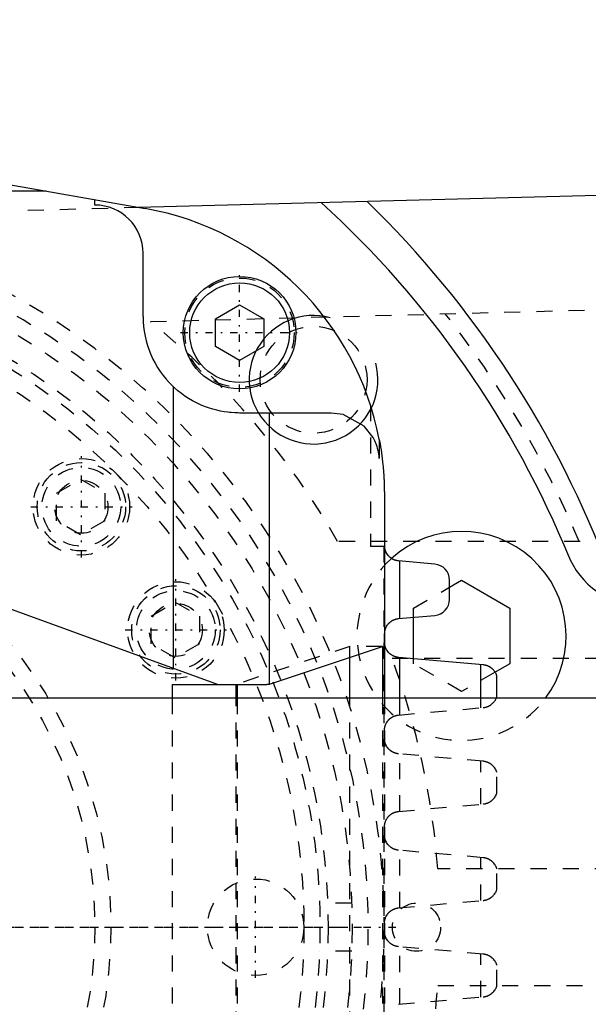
# Model space of a CAD drawing. Extents: x -342 to 171, y -70 to 70.
# Tile 5 of 8: x -148 to -112, y -5 to 56. Entities that reach past the tile are written whole.
import ezdxf

# ---------------------------------------------------------------- set-up
doc = ezdxf.new("R2010")
doc.units = 0
doc.linetypes.add('CENTER', pattern=[1.5, 0.45, -0.5, 0.05, -0.5])
doc.linetypes.add('DASHED', pattern=[2, 1, -1])
for name, color, linetype in [('AM_0', 7, 'CONTINUOUS'), ('AM_10', 7, 'CONTINUOUS'), ('AM_3', 7, 'DASHED'), ('AM_7', 7, 'CENTER')]:
    doc.layers.add(name, color=color, linetype=linetype)

msp = doc.modelspace()

# ---------------------------------------------------------------- linework, layer by layer
at = {"layer": 'AM_0', "color": 7, "linetype": 'CONTINUOUS'}
for p, q in [((-206.349, 56.476), (-139.867, 44.725)), ((-140.3, 44.802), (-1.284, 48.483)), ((-146.023, 45.813), (-254.215, 45.813)), ((-143, 44.94), (-143, 45.279)), ((-140, 38), (-140, 41.94)), ((-135.5, 37.866), (-134, 38.732)), ((-134, 38.732), (-132.5, 37.866)), ((-135.5, 36.134), (-135.5, 37.866)), ((-132.5, 37.866), (-132.5, 36.134)), ((-134, 35.268), (-135.5, 36.134)), ((-132.5, 36.134), (-134, 35.268)), ((-186.686, 33.793), (-135.329, 15.1)), ((-138.136, 33.653), (-138.136, 16.122)), ((-128.31, 32), (-134, 32)), ((-132.144, 15.133), (-132.144, 32)), ((-125.314, 30.35), (-125.314, 29.163)), ((-125, 27), (-125, 14.25)), ((-124.979, 23.7), (-125.001, 23.7)), ((-121.863, 22.596), (-124.113, 22.794)), ((-124.035, 19.213), (-124.035, 22.787)), ((-120.95, 20.4), (-120.95, 21.6)), ((-120.95, 21.156), (-120.196, 21.591)), ((-120.196, 21.591), (-117.196, 19.859)), ((-117.196, 19.859), (-117.196, 16.395)), ((-124.113, 19.206), (-121.863, 19.404)), ((-123.196, 16.709), (-123.196, 19.287)), ((-124.98, 17.608), (-124.98, 18.26)), ((-132.144, 15.133), (-125.123, 17.475)), ((-125.123, 17.475), (-125.123, 14.25)), ((-127.139, 14.25), (-127.139, 16.803)), ((-118.862, 16.326), (-124.114, 16.79)), ((-124.035, 14.25), (-124.035, 16.783)), ((-119, 14.25), (-119, 16.338)), ((-117.196, 16.395), (-118.108, 15.869)), ((-118, 14.351), (-118, 15.642)), ((-138.197, 15.1), (-132.559, 15.1)), ((-138.197, 15.1), (-138.197, 14.25)), ((-134.203, 14.25), (-134.203, 15.1)), ((-134.144, 15.1), (-134.144, 14.25)), ((-65.45, 14.25), (-170, 14.25))]:
    msp.add_line(p, q, dxfattribs=at)
for points in [[(-134, 32, 0), (-134.099, 32.001, 0), (-134.303, 32.008, 0), (-134.514, 32.022, 0), (-134.622, 32.032, 0), (-134.731, 32.045, 0), (-134.954, 32.076, 0), (-135.183, 32.118, 0), (-135.423, 32.171, 0), (-135.671, 32.237, 0), (-135.923, 32.317, 0), (-136.051, 32.361, 0), (-136.179, 32.41, 0), (-136.434, 32.516, 0), (-136.687, 32.635, 0), (-136.934, 32.766, 0), (-137.173, 32.908, 0), (-137.403, 33.058, 0), (-137.513, 33.136, 0), (-137.62, 33.215, 0), (-137.831, 33.383, 0), (-138.036, 33.56, 0), (-138.136, 33.653, 0)], [(-125.314, 29.163, 0), (-125.315, 29.167, 0), (-125.315, 29.174, 0), (-125.315, 29.181, 0), (-125.316, 29.184, 0), (-125.316, 29.188, 0), (-125.316, 29.195, 0), (-125.317, 29.202, 0), (-125.317, 29.209, 0), (-125.318, 29.216, 0), (-125.318, 29.223, 0), (-125.319, 29.226, 0), (-125.319, 29.23, 0), (-125.319, 29.237, 0), (-125.32, 29.244, 0), (-125.321, 29.251, 0), (-125.321, 29.258, 0), (-125.322, 29.265, 0), (-125.322, 29.268, 0), (-125.322, 29.272, 0), (-125.323, 29.279, 0), (-125.324, 29.286, 0), (-125.324, 29.289, 0), (-125.326, 29.31, 0), (-125.331, 29.352, 0), (-125.336, 29.394, 0), (-125.342, 29.436, 0), (-125.348, 29.477, 0), (-125.355, 29.519, 0), (-125.359, 29.539, 0), (-125.363, 29.56, 0), (-125.371, 29.602, 0), (-125.38, 29.643, 0), (-125.415, 29.786, 0), (-125.45, 29.907, 0), (-125.491, 30.027, 0), (-125.588, 30.26, 0), (-125.703, 30.485, 0), (-126.247, 31.178, 0), (-127.56, 31.905, 0), (-128.31, 32, 0)], [(-125.314, 30.35, 0), (-125.297, 30.258, 0), (-125.264, 30.074, 0), (-125.233, 29.889, 0), (-125.219, 29.797, 0), (-125.204, 29.704, 0), (-125.177, 29.519, 0), (-125.152, 29.333, 0), (-125.129, 29.148, 0), (-125.107, 28.962, 0), (-125.088, 28.775, 0), (-125.079, 28.682, 0), (-125.07, 28.589, 0), (-125.055, 28.403, 0), (-125.047, 28.294, 0), (-125.044, 28.263, 0), (-125.042, 28.231, 0), (-125.041, 28.216, 0), (-125.04, 28.2, 0), (-125.038, 28.169, 0), (-125.036, 28.138, 0), (-125.034, 28.107, 0), (-125.032, 28.076, 0), (-125.03, 28.045, 0), (-125.029, 28.029, 0), (-125.029, 28.013, 0), (-125.027, 27.982, 0), (-125.025, 27.951, 0), (-125.024, 27.92, 0), (-125.022, 27.889, 0), (-125.02, 27.858, 0), (-125.02, 27.842, 0), (-125.019, 27.826, 0), (-125.018, 27.795, 0), (-125.016, 27.764, 0), (-125.015, 27.733, 0), (-125.014, 27.702, 0), (-125.012, 27.671, 0), (-125.012, 27.655, 0), (-125.011, 27.639, 0), (-125.01, 27.608, 0), (-125.009, 27.577, 0), (-125.009, 27.561, 0), (-125.008, 27.546, 0), (-125.007, 27.515, 0), (-125.006, 27.484, 0), (-125.006, 27.468, 0), (-125.006, 27.452, 0), (-125.005, 27.421, 0), (-125.004, 27.39, 0), (-125.004, 27.359, 0), (-125.003, 27.328, 0), (-125.002, 27.296, 0), (-125.002, 27.281, 0), (-125.002, 27.265, 0), (-125.002, 27.234, 0), (-125.001, 27.203, 0), (-125.001, 27.172, 0), (-125.001, 27.14, 0), (-125, 27.109, 0), (-125, 27.094, 0), (-125, 27.078, 0), (-125, 27.047, 0), (-125, 27.016, 0), (-125, 27, 0)], [(-124.113, 22.794, 0), (-124.12, 22.794, 0), (-124.134, 22.796, 0), (-124.148, 22.797, 0), (-124.156, 22.798, 0), (-124.163, 22.799, 0), (-124.177, 22.801, 0), (-124.191, 22.804, 0), (-124.205, 22.806, 0), (-124.219, 22.809, 0), (-124.233, 22.812, 0), (-124.24, 22.813, 0), (-124.246, 22.815, 0), (-124.26, 22.818, 0), (-124.274, 22.822, 0), (-124.288, 22.826, 0), (-124.301, 22.83, 0), (-124.315, 22.834, 0), (-124.321, 22.836, 0), (-124.328, 22.838, 0), (-124.341, 22.843, 0), (-124.355, 22.847, 0), (-124.361, 22.85, 0), (-124.368, 22.852, 0), (-124.381, 22.857, 0), (-124.394, 22.862, 0), (-124.4, 22.865, 0), (-124.406, 22.868, 0), (-124.419, 22.873, 0), (-124.432, 22.879, 0), (-124.444, 22.885, 0), (-124.456, 22.891, 0), (-124.469, 22.897, 0), (-124.475, 22.9, 0), (-124.481, 22.904, 0), (-124.492, 22.91, 0), (-124.504, 22.917, 0), (-124.516, 22.924, 0), (-124.527, 22.931, 0), (-124.539, 22.938, 0), (-124.544, 22.941, 0), (-124.55, 22.945, 0), (-124.561, 22.952, 0), (-124.572, 22.96, 0), (-124.582, 22.967, 0), (-124.593, 22.975, 0), (-124.603, 22.982, 0), (-124.608, 22.986, 0), (-124.613, 22.99, 0), (-124.623, 22.998, 0), (-124.633, 23.006, 0), (-124.643, 23.014, 0), (-124.652, 23.022, 0), (-124.662, 23.031, 0), (-124.666, 23.035, 0), (-124.671, 23.039, 0), (-124.68, 23.047, 0), (-124.689, 23.055, 0), (-124.718, 23.085, 0), (-124.743, 23.112, 0), (-124.766, 23.139, 0), (-124.809, 23.196, 0), (-124.848, 23.256, 0), (-124.881, 23.319, 0), (-124.91, 23.383, 0), (-124.925, 23.421, 0), (-124.929, 23.432, 0), (-124.932, 23.443, 0), (-124.934, 23.449, 0), (-124.936, 23.454, 0), (-124.939, 23.465, 0), (-124.943, 23.477, 0), (-124.944, 23.482, 0), (-124.946, 23.488, 0), (-124.949, 23.499, 0), (-124.952, 23.511, 0), (-124.953, 23.516, 0), (-124.955, 23.522, 0), (-124.957, 23.534, 0), (-124.96, 23.545, 0), (-124.962, 23.557, 0), (-124.964, 23.569, 0), (-124.967, 23.581, 0), (-124.968, 23.587, 0), (-124.968, 23.593, 0), (-124.97, 23.605, 0), (-124.972, 23.617, 0), (-124.974, 23.629, 0), (-124.975, 23.642, 0), (-124.976, 23.654, 0), (-124.977, 23.661, 0), (-124.977, 23.667, 0), (-124.978, 23.68, 0), (-124.979, 23.693, 0), (-124.979, 23.7, 0)], [(-124.98, 18.26, 0), (-124.98, 18.267, 0), (-124.98, 18.281, 0), (-124.979, 18.295, 0), (-124.979, 18.302, 0), (-124.979, 18.309, 0), (-124.978, 18.323, 0), (-124.977, 18.336, 0), (-124.976, 18.349, 0), (-124.974, 18.362, 0), (-124.973, 18.375, 0), (-124.972, 18.381, 0), (-124.971, 18.387, 0), (-124.97, 18.4, 0), (-124.968, 18.412, 0), (-124.966, 18.425, 0), (-124.963, 18.437, 0), (-124.961, 18.449, 0), (-124.96, 18.455, 0), (-124.959, 18.461, 0), (-124.956, 18.473, 0), (-124.953, 18.484, 0), (-124.952, 18.49, 0), (-124.95, 18.496, 0), (-124.947, 18.508, 0), (-124.944, 18.519, 0), (-124.942, 18.525, 0), (-124.941, 18.531, 0), (-124.937, 18.542, 0), (-124.933, 18.554, 0), (-124.93, 18.565, 0), (-124.926, 18.576, 0), (-124.922, 18.588, 0), (-124.92, 18.593, 0), (-124.917, 18.599, 0), (-124.913, 18.61, 0), (-124.909, 18.621, 0), (-124.892, 18.66, 0), (-124.859, 18.725, 0), (-124.82, 18.787, 0), (-124.777, 18.847, 0), (-124.754, 18.875, 0), (-124.73, 18.903, 0), (-124.7, 18.934, 0), (-124.691, 18.942, 0), (-124.682, 18.951, 0), (-124.677, 18.955, 0), (-124.673, 18.96, 0), (-124.663, 18.968, 0), (-124.654, 18.976, 0), (-124.644, 18.985, 0), (-124.634, 18.993, 0), (-124.624, 19.001, 0), (-124.619, 19.005, 0), (-124.614, 19.009, 0), (-124.603, 19.018, 0), (-124.593, 19.025, 0), (-124.582, 19.033, 0), (-124.571, 19.041, 0), (-124.56, 19.049, 0), (-124.554, 19.052, 0), (-124.548, 19.056, 0), (-124.537, 19.063, 0), (-124.525, 19.071, 0), (-124.513, 19.078, 0), (-124.501, 19.085, 0), (-124.489, 19.092, 0), (-124.483, 19.095, 0), (-124.477, 19.098, 0), (-124.465, 19.105, 0), (-124.452, 19.111, 0), (-124.44, 19.117, 0), (-124.427, 19.123, 0), (-124.414, 19.129, 0), (-124.407, 19.132, 0), (-124.401, 19.135, 0), (-124.388, 19.14, 0), (-124.374, 19.145, 0), (-124.368, 19.148, 0), (-124.361, 19.151, 0), (-124.347, 19.155, 0), (-124.334, 19.16, 0), (-124.327, 19.162, 0), (-124.32, 19.165, 0), (-124.306, 19.169, 0), (-124.292, 19.173, 0), (-124.278, 19.177, 0), (-124.264, 19.181, 0), (-124.25, 19.184, 0), (-124.243, 19.186, 0), (-124.236, 19.187, 0), (-124.222, 19.19, 0), (-124.207, 19.193, 0), (-124.193, 19.196, 0), (-124.178, 19.198, 0), (-124.164, 19.201, 0), (-124.157, 19.202, 0), (-124.149, 19.202, 0), (-124.135, 19.204, 0), (-124.12, 19.206, 0), (-124.113, 19.206, 0)], [(-124.114, 16.79, 0), (-124.121, 16.79, 0), (-124.135, 16.792, 0), (-124.148, 16.793, 0), (-124.155, 16.794, 0), (-124.161, 16.795, 0), (-124.175, 16.797, 0), (-124.188, 16.799, 0), (-124.201, 16.801, 0), (-124.215, 16.804, 0), (-124.228, 16.807, 0), (-124.234, 16.808, 0), (-124.241, 16.809, 0), (-124.254, 16.813, 0), (-124.267, 16.816, 0), (-124.28, 16.819, 0), (-124.293, 16.823, 0), (-124.306, 16.827, 0), (-124.312, 16.828, 0), (-124.319, 16.83, 0), (-124.331, 16.835, 0), (-124.344, 16.839, 0), (-124.35, 16.841, 0), (-124.357, 16.843, 0), (-124.369, 16.848, 0), (-124.381, 16.853, 0), (-124.387, 16.855, 0), (-124.394, 16.858, 0), (-124.406, 16.863, 0), (-124.418, 16.868, 0), (-124.43, 16.873, 0), (-124.442, 16.879, 0), (-124.453, 16.884, 0), (-124.459, 16.887, 0), (-124.465, 16.89, 0), (-124.476, 16.896, 0), (-124.488, 16.902, 0), (-124.499, 16.908, 0), (-124.51, 16.915, 0), (-124.521, 16.921, 0), (-124.526, 16.924, 0), (-124.532, 16.928, 0), (-124.543, 16.934, 0), (-124.553, 16.941, 0), (-124.564, 16.948, 0), (-124.574, 16.955, 0), (-124.584, 16.962, 0), (-124.589, 16.966, 0), (-124.594, 16.969, 0), (-124.604, 16.976, 0), (-124.614, 16.984, 0), (-124.623, 16.991, 0), (-124.633, 16.999, 0), (-124.642, 17.006, 0), (-124.647, 17.01, 0), (-124.651, 17.014, 0), (-124.66, 17.022, 0), (-124.669, 17.029, 0), (-124.698, 17.057, 0), (-124.722, 17.081, 0), (-124.745, 17.106, 0), (-124.788, 17.158, 0), (-124.828, 17.212, 0), (-124.863, 17.269, 0), (-124.894, 17.327, 0), (-124.92, 17.387, 0), (-124.932, 17.418, 0), (-124.943, 17.448, 0), (-124.954, 17.484, 0), (-124.957, 17.495, 0), (-124.959, 17.505, 0), (-124.961, 17.511, 0), (-124.962, 17.516, 0), (-124.965, 17.526, 0), (-124.967, 17.537, 0), (-124.969, 17.548, 0), (-124.971, 17.558, 0), (-124.974, 17.569, 0), (-124.975, 17.575, 0), (-124.976, 17.58, 0), (-124.977, 17.591, 0), (-124.979, 17.602, 0), (-124.98, 17.608, 0)], [(-118, 15.642, 0), (-118, 15.642, 0), (-118, 15.643, 0), (-118.001, 15.644, 0), (-118.001, 15.645, 0), (-118.001, 15.646, 0), (-118.002, 15.649, 0), (-118.003, 15.651, 0), (-118.004, 15.655, 0), (-118.005, 15.658, 0), (-118.007, 15.663, 0), (-118.008, 15.665, 0), (-118.009, 15.667, 0), (-118.01, 15.672, 0), (-118.012, 15.677, 0), (-118.014, 15.682, 0), (-118.016, 15.688, 0), (-118.018, 15.694, 0), (-118.02, 15.697, 0), (-118.021, 15.7, 0), (-118.023, 15.706, 0), (-118.026, 15.712, 0), (-118.027, 15.716, 0), (-118.029, 15.719, 0), (-118.032, 15.726, 0), (-118.035, 15.733, 0), (-118.036, 15.736, 0), (-118.038, 15.74, 0), (-118.041, 15.747, 0), (-118.045, 15.754, 0), (-118.057, 15.781, 0), (-118.083, 15.829, 0), (-118.115, 15.879, 0), (-118.151, 15.931, 0), (-118.192, 15.983, 0), (-118.215, 16.008, 0), (-118.239, 16.033, 0), (-118.269, 16.062, 0), (-118.278, 16.07, 0), (-118.287, 16.078, 0), (-118.291, 16.082, 0), (-118.296, 16.086, 0), (-118.305, 16.094, 0), (-118.314, 16.102, 0), (-118.324, 16.11, 0), (-118.334, 16.117, 0), (-118.344, 16.125, 0), (-118.348, 16.129, 0), (-118.354, 16.133, 0), (-118.364, 16.14, 0), (-118.374, 16.147, 0), (-118.384, 16.155, 0), (-118.395, 16.162, 0), (-118.406, 16.169, 0), (-118.411, 16.172, 0), (-118.417, 16.176, 0), (-118.428, 16.183, 0), (-118.439, 16.189, 0), (-118.45, 16.196, 0), (-118.462, 16.203, 0), (-118.473, 16.209, 0), (-118.479, 16.212, 0), (-118.485, 16.216, 0), (-118.498, 16.222, 0), (-118.51, 16.228, 0), (-118.523, 16.234, 0), (-118.535, 16.24, 0), (-118.548, 16.246, 0), (-118.555, 16.249, 0), (-118.562, 16.251, 0), (-118.575, 16.257, 0), (-118.588, 16.262, 0), (-118.595, 16.265, 0), (-118.602, 16.268, 0), (-118.616, 16.273, 0), (-118.63, 16.277, 0), (-118.637, 16.28, 0), (-118.644, 16.282, 0), (-118.659, 16.287, 0), (-118.673, 16.291, 0), (-118.688, 16.295, 0), (-118.702, 16.299, 0), (-118.717, 16.302, 0), (-118.724, 16.304, 0), (-118.732, 16.306, 0), (-118.747, 16.309, 0), (-118.762, 16.312, 0), (-118.777, 16.315, 0), (-118.793, 16.318, 0), (-118.808, 16.32, 0), (-118.816, 16.321, 0), (-118.823, 16.322, 0), (-118.839, 16.324, 0), (-118.854, 16.325, 0), (-118.862, 16.326, 0)], [(-132.559, 15.1, 0), (-132.539, 15.101, 0), (-132.501, 15.103, 0), (-132.464, 15.105, 0), (-132.447, 15.105, 0), (-132.43, 15.106, 0), (-132.397, 15.108, 0), (-132.367, 15.11, 0), (-132.338, 15.112, 0), (-132.311, 15.114, 0), (-132.286, 15.116, 0), (-132.274, 15.117, 0), (-132.263, 15.117, 0), (-132.241, 15.119, 0), (-132.222, 15.121, 0), (-132.205, 15.123, 0), (-132.189, 15.125, 0), (-132.176, 15.127, 0), (-132.17, 15.128, 0), (-132.164, 15.129, 0), (-132.155, 15.131, 0), (-132.147, 15.133, 0), (-132.144, 15.133, 0)], [(-118.039, 14.251, 0), (-118.037, 14.255, 0), (-118.033, 14.264, 0), (-118.03, 14.272, 0), (-118.028, 14.276, 0), (-118.026, 14.28, 0), (-118.023, 14.288, 0), (-118.02, 14.295, 0), (-118.017, 14.303, 0), (-118.015, 14.309, 0), (-118.012, 14.316, 0), (-118.011, 14.319, 0), (-118.01, 14.322, 0), (-118.008, 14.328, 0), (-118.006, 14.333, 0), (-118.004, 14.338, 0), (-118.003, 14.342, 0), (-118.002, 14.345, 0), (-118.001, 14.347, 0), (-118.001, 14.348, 0), (-118, 14.35, 0), (-118, 14.351, 0), (-118, 14.351, 0)]]:
    msp.add_polyline3d(points, dxfattribs=at)
for radius in [3.5, 3.1]:
    msp.add_circle((-134, 37), radius, dxfattribs=at)
for centre, radius, start, end in [((-143, 41.94), 3, 0, 90), ((-170, 0), 61, 22.13913, 47.67969), ((-170, 0), 63, 20.43878, 45.81662), ((-143, 27), 18, 10.72529, 79.97665), ((-134, 38), 6, 180, 226.4267), ((-120.196, 18.127), 6.5, 323.38237, 132.11529), ((-108.92, 25), 5, 200.79366, 270), ((-121.95, 21.6), 1, 0, 84.98547), ((-121.95, 20.4), 1, 275.01453, 0)]:
    msp.add_arc(centre, radius, start, end, dxfattribs=at)
at = {"layer": 'AM_10', "color": 7, "linetype": 'CONTINUOUS'}
msp.add_arc((-129.4, 34.068), 4, 75, 15, dxfattribs=at)
at = {"layer": 'AM_3', "color": 6, "linetype": 'DASHED'}
for p, q in [((-171.165, 43.985), (-140.3, 44.802)), ((-139.539, 37.69), (-58.777, 39.828)), ((-125.855, 32.483), (-125.855, 23.7)), ((-145.379, 27.018), (-143.879, 27.884)), ((-143.879, 27.884), (-142.379, 27.018)), ((-145.379, 25.286), (-145.379, 27.018)), ((-142.379, 27.018), (-142.379, 25.286)), ((-143.879, 24.42), (-145.379, 25.286)), ((-142.379, 25.286), (-143.879, 24.42)), ((-66.819, 24.005), (-127.903, 24.005)), ((-125.001, 23.7), (-125.855, 23.7)), ((-125.035, 23.7), (-125.035, -23.7)), ((-125.035, 23.7), (-125.035, -23.7)), ((-123.196, 19.859), (-120.95, 21.156)), ((-139.5, 19.366), (-138, 20.232)), ((-138, 20.232), (-136.5, 19.366)), ((-123.196, 19.287), (-123.196, 19.859)), ((-139.5, 17.634), (-139.5, 19.366)), ((-136.5, 19.366), (-136.5, 17.634)), ((-138, 16.768), (-139.5, 17.634)), ((-136.5, 17.634), (-138, 16.768)), ((-127.139, 17.475), (-134.26, 15.1)), ((-127.139, 16.803), (-127.139, 17.475)), ((-125.123, 17.475), (-127.139, 17.475)), ((-124.521, 16.735), (-69, 16.735)), ((-123.196, 16.395), (-123.196, 16.709)), ((-120.196, 14.663), (-123.196, 16.395)), ((-118.108, 15.869), (-120.196, 14.663)), ((-138.197, 14.25), (-138.197, -14.25)), ((-134.203, -14.25), (-134.203, 14.25)), ((-134.144, 14.25), (-134.144, -14.25)), ((-127.139, -14.25), (-127.139, 14.25)), ((-125.123, 14.25), (-125.123, -14.25)), ((-125, 14.25), (-125, -14.25)), ((-124.035, 13.21), (-124.035, 14.25)), ((-119, 13.655), (-119, 14.25)), ((-124.114, 13.203), (-118.862, 13.667)), ((-124.98, 11.608), (-124.98, 12.109)), ((-118.862, 10.326), (-124.114, 10.79)), ((-124.035, 7.21), (-124.035, 10.783)), ((-119, 7.655), (-119, 10.338)), ((-118, 8.351), (-118, 9.642)), ((-124.114, 7.203), (-118.862, 7.667)), ((-124.98, 5.608), (-124.98, 6.109)), ((-118.862, 4.326), (-124.114, 4.79)), ((-124.035, 1.21), (-124.035, 4.783)), ((-119, 1.655), (-119, 4.338)), ((-70.907, 3.635), (-121.677, 3.635)), ((-118, 2.351), (-118, 3.642)), ((-127.026, 1.5), (-129.027, 1.5)), ((-124.114, 1.203), (-118.862, 1.667)), ((-124.98, -0.392), (-124.98, 0.109)), ((-118.862, -1.674), (-124.114, -1.21)), ((-124.035, -4.79), (-124.035, -1.217)), ((-127.026, -1.5), (-129.027, -1.5)), ((-119, -4.345), (-119, -1.662)), ((-118, -3.649), (-118, -2.358)), ((-121.677, -3.635), (-70.907, -3.635)), ((-124.114, -4.797), (-118.862, -4.333))]:
    msp.add_line(p, q, dxfattribs=at)
for points in [[(-118.862, 13.667, 0), (-118.856, 13.667, 0), (-118.843, 13.669, 0), (-118.831, 13.67, 0), (-118.825, 13.671, 0), (-118.819, 13.672, 0), (-118.807, 13.673, 0), (-118.794, 13.675, 0), (-118.782, 13.677, 0), (-118.77, 13.679, 0), (-118.758, 13.682, 0), (-118.752, 13.683, 0), (-118.746, 13.684, 0), (-118.734, 13.687, 0), (-118.722, 13.689, 0), (-118.71, 13.692, 0), (-118.698, 13.695, 0), (-118.687, 13.698, 0), (-118.681, 13.7, 0), (-118.675, 13.702, 0), (-118.663, 13.705, 0), (-118.652, 13.708, 0), (-118.646, 13.71, 0), (-118.641, 13.712, 0), (-118.629, 13.716, 0), (-118.618, 13.72, 0), (-118.613, 13.722, 0), (-118.607, 13.724, 0), (-118.596, 13.728, 0), (-118.585, 13.732, 0), (-118.574, 13.736, 0), (-118.564, 13.741, 0), (-118.553, 13.745, 0), (-118.548, 13.747, 0), (-118.543, 13.75, 0), (-118.532, 13.754, 0), (-118.522, 13.759, 0), (-118.512, 13.764, 0), (-118.502, 13.769, 0), (-118.492, 13.774, 0), (-118.488, 13.776, 0), (-118.483, 13.779, 0), (-118.473, 13.784, 0), (-118.464, 13.789, 0), (-118.432, 13.808, 0), (-118.38, 13.841, 0), (-118.332, 13.877, 0), (-118.309, 13.895, 0), (-118.287, 13.914, 0), (-118.245, 13.954, 0), (-118.207, 13.994, 0), (-118.172, 14.035, 0), (-118.141, 14.076, 0), (-118.112, 14.117, 0), (-118.099, 14.137, 0), (-118.087, 14.157, 0), (-118.066, 14.196, 0), (-118.047, 14.233, 0), (-118.039, 14.251, 0)], [(-124.98, 12.109, 0), (-124.981, 12.116, 0), (-124.983, 12.129, 0), (-124.984, 12.143, 0), (-124.985, 12.15, 0), (-124.986, 12.157, 0), (-124.987, 12.172, 0), (-124.988, 12.186, 0), (-124.989, 12.201, 0), (-124.99, 12.217, 0), (-124.99, 12.232, 0), (-124.99, 12.24, 0), (-124.99, 12.249, 0), (-124.99, 12.265, 0), (-124.989, 12.28, 0), (-124.989, 12.295, 0), (-124.988, 12.31, 0), (-124.987, 12.325, 0), (-124.986, 12.332, 0), (-124.986, 12.339, 0), (-124.984, 12.353, 0), (-124.982, 12.367, 0), (-124.982, 12.374, 0), (-124.981, 12.381, 0), (-124.979, 12.394, 0), (-124.976, 12.408, 0), (-124.975, 12.414, 0), (-124.974, 12.421, 0), (-124.972, 12.434, 0), (-124.969, 12.447, 0), (-124.966, 12.46, 0), (-124.963, 12.473, 0), (-124.96, 12.486, 0), (-124.958, 12.492, 0), (-124.956, 12.498, 0), (-124.953, 12.511, 0), (-124.949, 12.524, 0), (-124.945, 12.536, 0), (-124.941, 12.548, 0), (-124.937, 12.561, 0), (-124.935, 12.567, 0), (-124.933, 12.573, 0), (-124.928, 12.586, 0), (-124.924, 12.598, 0), (-124.906, 12.64, 0), (-124.87, 12.712, 0), (-124.828, 12.781, 0), (-124.805, 12.814, 0), (-124.801, 12.82, 0), (-124.792, 12.83, 0), (-124.784, 12.841, 0), (-124.78, 12.846, 0), (-124.776, 12.852, 0), (-124.767, 12.862, 0), (-124.758, 12.873, 0), (-124.749, 12.883, 0), (-124.74, 12.893, 0), (-124.731, 12.903, 0), (-124.726, 12.908, 0), (-124.721, 12.913, 0), (-124.712, 12.923, 0), (-124.702, 12.932, 0), (-124.692, 12.942, 0), (-124.682, 12.952, 0), (-124.672, 12.961, 0), (-124.666, 12.966, 0), (-124.661, 12.97, 0), (-124.65, 12.98, 0), (-124.639, 12.989, 0), (-124.628, 12.998, 0), (-124.616, 13.007, 0), (-124.605, 13.016, 0), (-124.599, 13.02, 0), (-124.593, 13.025, 0), (-124.58, 13.034, 0), (-124.568, 13.042, 0), (-124.555, 13.05, 0), (-124.543, 13.059, 0), (-124.53, 13.067, 0), (-124.523, 13.071, 0), (-124.516, 13.075, 0), (-124.503, 13.082, 0), (-124.49, 13.09, 0), (-124.476, 13.097, 0), (-124.462, 13.104, 0), (-124.448, 13.111, 0), (-124.441, 13.115, 0), (-124.434, 13.118, 0), (-124.419, 13.125, 0), (-124.405, 13.131, 0), (-124.397, 13.134, 0), (-124.39, 13.137, 0), (-124.375, 13.143, 0), (-124.36, 13.149, 0), (-124.352, 13.151, 0), (-124.345, 13.154, 0), (-124.33, 13.159, 0), (-124.314, 13.164, 0), (-124.299, 13.169, 0), (-124.283, 13.173, 0), (-124.267, 13.177, 0), (-124.259, 13.179, 0), (-124.251, 13.181, 0), (-124.236, 13.185, 0), (-124.22, 13.188, 0), (-124.204, 13.191, 0), (-124.187, 13.194, 0), (-124.171, 13.197, 0), (-124.163, 13.198, 0), (-124.155, 13.199, 0), (-124.139, 13.201, 0), (-124.123, 13.203, 0), (-124.114, 13.203, 0)], [(-124.114, 10.79, 0), (-124.121, 10.79, 0), (-124.135, 10.792, 0), (-124.148, 10.793, 0), (-124.155, 10.794, 0), (-124.161, 10.795, 0), (-124.175, 10.797, 0), (-124.188, 10.799, 0), (-124.201, 10.801, 0), (-124.215, 10.804, 0), (-124.228, 10.807, 0), (-124.234, 10.808, 0), (-124.241, 10.809, 0), (-124.254, 10.813, 0), (-124.267, 10.816, 0), (-124.28, 10.819, 0), (-124.293, 10.823, 0), (-124.306, 10.827, 0), (-124.312, 10.828, 0), (-124.319, 10.83, 0), (-124.331, 10.835, 0), (-124.344, 10.839, 0), (-124.35, 10.841, 0), (-124.357, 10.843, 0), (-124.369, 10.848, 0), (-124.381, 10.853, 0), (-124.387, 10.855, 0), (-124.394, 10.858, 0), (-124.406, 10.863, 0), (-124.418, 10.868, 0), (-124.43, 10.873, 0), (-124.442, 10.879, 0), (-124.453, 10.884, 0), (-124.459, 10.887, 0), (-124.465, 10.89, 0), (-124.476, 10.896, 0), (-124.488, 10.902, 0), (-124.499, 10.908, 0), (-124.51, 10.915, 0), (-124.521, 10.921, 0), (-124.526, 10.924, 0), (-124.532, 10.928, 0), (-124.543, 10.934, 0), (-124.553, 10.941, 0), (-124.564, 10.948, 0), (-124.574, 10.955, 0), (-124.584, 10.962, 0), (-124.589, 10.966, 0), (-124.594, 10.969, 0), (-124.604, 10.976, 0), (-124.614, 10.984, 0), (-124.623, 10.991, 0), (-124.633, 10.999, 0), (-124.642, 11.006, 0), (-124.647, 11.01, 0), (-124.651, 11.014, 0), (-124.66, 11.022, 0), (-124.669, 11.029, 0), (-124.698, 11.057, 0), (-124.722, 11.081, 0), (-124.745, 11.106, 0), (-124.788, 11.158, 0), (-124.828, 11.212, 0), (-124.863, 11.269, 0), (-124.894, 11.327, 0), (-124.92, 11.387, 0), (-124.932, 11.418, 0), (-124.943, 11.448, 0), (-124.954, 11.484, 0), (-124.957, 11.495, 0), (-124.959, 11.505, 0), (-124.961, 11.511, 0), (-124.962, 11.516, 0), (-124.965, 11.526, 0), (-124.967, 11.537, 0), (-124.969, 11.548, 0), (-124.971, 11.558, 0), (-124.974, 11.569, 0), (-124.975, 11.575, 0), (-124.976, 11.58, 0), (-124.977, 11.591, 0), (-124.979, 11.602, 0), (-124.98, 11.608, 0)], [(-118, 9.642, 0), (-118, 9.642, 0), (-118, 9.643, 0), (-118.001, 9.644, 0), (-118.001, 9.645, 0), (-118.001, 9.646, 0), (-118.002, 9.649, 0), (-118.003, 9.651, 0), (-118.004, 9.655, 0), (-118.005, 9.658, 0), (-118.007, 9.663, 0), (-118.008, 9.665, 0), (-118.009, 9.667, 0), (-118.01, 9.672, 0), (-118.012, 9.677, 0), (-118.014, 9.682, 0), (-118.016, 9.688, 0), (-118.018, 9.694, 0), (-118.02, 9.697, 0), (-118.021, 9.7, 0), (-118.023, 9.706, 0), (-118.026, 9.712, 0), (-118.027, 9.716, 0), (-118.029, 9.719, 0), (-118.032, 9.726, 0), (-118.035, 9.733, 0), (-118.036, 9.736, 0), (-118.038, 9.74, 0), (-118.041, 9.747, 0), (-118.045, 9.754, 0), (-118.057, 9.781, 0), (-118.083, 9.829, 0), (-118.115, 9.879, 0), (-118.151, 9.931, 0), (-118.192, 9.983, 0), (-118.215, 10.008, 0), (-118.239, 10.033, 0), (-118.269, 10.062, 0), (-118.278, 10.07, 0), (-118.287, 10.078, 0), (-118.291, 10.082, 0), (-118.296, 10.086, 0), (-118.305, 10.094, 0), (-118.314, 10.102, 0), (-118.324, 10.11, 0), (-118.334, 10.117, 0), (-118.344, 10.125, 0), (-118.348, 10.129, 0), (-118.354, 10.133, 0), (-118.364, 10.14, 0), (-118.374, 10.147, 0), (-118.384, 10.155, 0), (-118.395, 10.162, 0), (-118.406, 10.169, 0), (-118.411, 10.172, 0), (-118.417, 10.176, 0), (-118.428, 10.183, 0), (-118.439, 10.189, 0), (-118.45, 10.196, 0), (-118.462, 10.203, 0), (-118.473, 10.209, 0), (-118.479, 10.212, 0), (-118.485, 10.216, 0), (-118.498, 10.222, 0), (-118.51, 10.228, 0), (-118.523, 10.234, 0), (-118.535, 10.24, 0), (-118.548, 10.246, 0), (-118.555, 10.249, 0), (-118.562, 10.251, 0), (-118.575, 10.257, 0), (-118.588, 10.262, 0), (-118.595, 10.265, 0), (-118.602, 10.268, 0), (-118.616, 10.273, 0), (-118.63, 10.277, 0), (-118.637, 10.28, 0), (-118.644, 10.282, 0), (-118.659, 10.287, 0), (-118.673, 10.291, 0), (-118.688, 10.295, 0), (-118.702, 10.299, 0), (-118.717, 10.302, 0), (-118.724, 10.304, 0), (-118.732, 10.306, 0), (-118.747, 10.309, 0), (-118.762, 10.312, 0), (-118.777, 10.315, 0), (-118.793, 10.318, 0), (-118.808, 10.32, 0), (-118.816, 10.321, 0), (-118.823, 10.322, 0), (-118.839, 10.324, 0), (-118.854, 10.325, 0), (-118.862, 10.326, 0)], [(-118.862, 7.667, 0), (-118.854, 7.668, 0), (-118.839, 7.669, 0), (-118.823, 7.671, 0), (-118.816, 7.672, 0), (-118.808, 7.673, 0), (-118.793, 7.675, 0), (-118.777, 7.678, 0), (-118.762, 7.681, 0), (-118.747, 7.684, 0), (-118.732, 7.687, 0), (-118.724, 7.689, 0), (-118.717, 7.691, 0), (-118.702, 7.694, 0), (-118.688, 7.698, 0), (-118.673, 7.702, 0), (-118.659, 7.706, 0), (-118.644, 7.711, 0), (-118.637, 7.713, 0), (-118.63, 7.716, 0), (-118.616, 7.72, 0), (-118.602, 7.725, 0), (-118.595, 7.728, 0), (-118.588, 7.731, 0), (-118.575, 7.736, 0), (-118.562, 7.742, 0), (-118.555, 7.744, 0), (-118.548, 7.747, 0), (-118.535, 7.753, 0), (-118.523, 7.759, 0), (-118.51, 7.765, 0), (-118.498, 7.771, 0), (-118.485, 7.777, 0), (-118.479, 7.781, 0), (-118.473, 7.784, 0), (-118.462, 7.79, 0), (-118.45, 7.797, 0), (-118.439, 7.804, 0), (-118.428, 7.81, 0), (-118.417, 7.817, 0), (-118.411, 7.821, 0), (-118.406, 7.824, 0), (-118.395, 7.831, 0), (-118.384, 7.838, 0), (-118.374, 7.846, 0), (-118.364, 7.853, 0), (-118.354, 7.86, 0), (-118.348, 7.864, 0), (-118.344, 7.868, 0), (-118.334, 7.876, 0), (-118.324, 7.883, 0), (-118.314, 7.891, 0), (-118.305, 7.899, 0), (-118.296, 7.907, 0), (-118.291, 7.911, 0), (-118.287, 7.915, 0), (-118.278, 7.923, 0), (-118.269, 7.931, 0), (-118.239, 7.96, 0), (-118.215, 7.985, 0), (-118.192, 8.01, 0), (-118.151, 8.062, 0), (-118.115, 8.114, 0), (-118.083, 8.164, 0), (-118.057, 8.212, 0), (-118.045, 8.239, 0), (-118.041, 8.246, 0), (-118.038, 8.253, 0), (-118.036, 8.257, 0), (-118.035, 8.26, 0), (-118.032, 8.267, 0), (-118.029, 8.274, 0), (-118.027, 8.277, 0), (-118.026, 8.281, 0), (-118.023, 8.287, 0), (-118.021, 8.293, 0), (-118.02, 8.296, 0), (-118.018, 8.299, 0), (-118.016, 8.305, 0), (-118.014, 8.311, 0), (-118.012, 8.316, 0), (-118.01, 8.321, 0), (-118.009, 8.326, 0), (-118.008, 8.328, 0), (-118.007, 8.33, 0), (-118.005, 8.335, 0), (-118.004, 8.338, 0), (-118.003, 8.342, 0), (-118.002, 8.344, 0), (-118.001, 8.347, 0), (-118.001, 8.348, 0), (-118.001, 8.349, 0), (-118, 8.35, 0), (-118, 8.351, 0), (-118, 8.351, 0)], [(-124.98, 6.109, 0), (-124.981, 6.116, 0), (-124.983, 6.129, 0), (-124.984, 6.143, 0), (-124.985, 6.15, 0), (-124.986, 6.157, 0), (-124.987, 6.172, 0), (-124.988, 6.186, 0), (-124.989, 6.201, 0), (-124.99, 6.217, 0), (-124.99, 6.232, 0), (-124.99, 6.24, 0), (-124.99, 6.249, 0), (-124.99, 6.265, 0), (-124.989, 6.28, 0), (-124.989, 6.295, 0), (-124.988, 6.31, 0), (-124.987, 6.325, 0), (-124.986, 6.332, 0), (-124.986, 6.339, 0), (-124.984, 6.353, 0), (-124.982, 6.367, 0), (-124.982, 6.374, 0), (-124.981, 6.381, 0), (-124.979, 6.394, 0), (-124.976, 6.408, 0), (-124.975, 6.414, 0), (-124.974, 6.421, 0), (-124.972, 6.434, 0), (-124.969, 6.447, 0), (-124.966, 6.46, 0), (-124.963, 6.473, 0), (-124.96, 6.486, 0), (-124.958, 6.492, 0), (-124.956, 6.498, 0), (-124.953, 6.511, 0), (-124.949, 6.524, 0), (-124.945, 6.536, 0), (-124.941, 6.548, 0), (-124.937, 6.561, 0), (-124.935, 6.567, 0), (-124.933, 6.573, 0), (-124.928, 6.586, 0), (-124.924, 6.598, 0), (-124.906, 6.64, 0), (-124.87, 6.712, 0), (-124.828, 6.781, 0), (-124.805, 6.814, 0), (-124.801, 6.82, 0), (-124.792, 6.83, 0), (-124.784, 6.841, 0), (-124.78, 6.846, 0), (-124.776, 6.852, 0), (-124.767, 6.862, 0), (-124.758, 6.873, 0), (-124.749, 6.883, 0), (-124.74, 6.893, 0), (-124.731, 6.903, 0), (-124.726, 6.908, 0), (-124.721, 6.913, 0), (-124.712, 6.923, 0), (-124.702, 6.932, 0), (-124.692, 6.942, 0), (-124.682, 6.952, 0), (-124.672, 6.961, 0), (-124.666, 6.966, 0), (-124.661, 6.97, 0), (-124.65, 6.98, 0), (-124.639, 6.989, 0), (-124.628, 6.998, 0), (-124.616, 7.007, 0), (-124.605, 7.016, 0), (-124.599, 7.021, 0), (-124.593, 7.025, 0), (-124.58, 7.034, 0), (-124.568, 7.042, 0), (-124.555, 7.05, 0), (-124.543, 7.059, 0), (-124.53, 7.067, 0), (-124.523, 7.071, 0), (-124.516, 7.075, 0), (-124.503, 7.082, 0), (-124.49, 7.09, 0), (-124.476, 7.097, 0), (-124.462, 7.104, 0), (-124.448, 7.111, 0), (-124.441, 7.115, 0), (-124.434, 7.118, 0), (-124.419, 7.125, 0), (-124.405, 7.131, 0), (-124.397, 7.134, 0), (-124.39, 7.137, 0), (-124.375, 7.143, 0), (-124.36, 7.149, 0), (-124.352, 7.151, 0), (-124.345, 7.154, 0), (-124.329, 7.159, 0), (-124.314, 7.164, 0), (-124.299, 7.169, 0), (-124.283, 7.173, 0), (-124.267, 7.177, 0), (-124.259, 7.179, 0), (-124.251, 7.181, 0), (-124.236, 7.185, 0), (-124.22, 7.188, 0), (-124.204, 7.191, 0), (-124.187, 7.194, 0), (-124.171, 7.197, 0), (-124.163, 7.198, 0), (-124.155, 7.199, 0), (-124.139, 7.201, 0), (-124.123, 7.203, 0), (-124.114, 7.203, 0)], [(-124.114, 4.79, 0), (-124.121, 4.79, 0), (-124.135, 4.792, 0), (-124.148, 4.793, 0), (-124.155, 4.794, 0), (-124.161, 4.795, 0), (-124.175, 4.797, 0), (-124.188, 4.799, 0), (-124.201, 4.801, 0), (-124.215, 4.804, 0), (-124.228, 4.807, 0), (-124.234, 4.808, 0), (-124.241, 4.809, 0), (-124.254, 4.813, 0), (-124.267, 4.816, 0), (-124.28, 4.819, 0), (-124.293, 4.823, 0), (-124.306, 4.827, 0), (-124.312, 4.828, 0), (-124.319, 4.83, 0), (-124.331, 4.835, 0), (-124.344, 4.839, 0), (-124.35, 4.841, 0), (-124.357, 4.843, 0), (-124.369, 4.848, 0), (-124.381, 4.853, 0), (-124.387, 4.855, 0), (-124.394, 4.858, 0), (-124.406, 4.863, 0), (-124.418, 4.868, 0), (-124.43, 4.873, 0), (-124.442, 4.879, 0), (-124.453, 4.884, 0), (-124.459, 4.887, 0), (-124.465, 4.89, 0), (-124.476, 4.896, 0), (-124.488, 4.902, 0), (-124.499, 4.908, 0), (-124.51, 4.915, 0), (-124.521, 4.921, 0), (-124.526, 4.924, 0), (-124.532, 4.928, 0), (-124.543, 4.934, 0), (-124.553, 4.941, 0), (-124.564, 4.948, 0), (-124.574, 4.955, 0), (-124.584, 4.962, 0), (-124.589, 4.966, 0), (-124.594, 4.969, 0), (-124.604, 4.976, 0), (-124.614, 4.984, 0), (-124.623, 4.991, 0), (-124.633, 4.999, 0), (-124.642, 5.006, 0), (-124.647, 5.01, 0), (-124.651, 5.014, 0), (-124.66, 5.022, 0), (-124.669, 5.029, 0), (-124.698, 5.057, 0), (-124.722, 5.081, 0), (-124.745, 5.106, 0), (-124.788, 5.158, 0), (-124.828, 5.212, 0), (-124.863, 5.269, 0), (-124.894, 5.327, 0), (-124.92, 5.387, 0), (-124.932, 5.418, 0), (-124.943, 5.448, 0), (-124.954, 5.484, 0), (-124.957, 5.495, 0), (-124.959, 5.505, 0), (-124.961, 5.511, 0), (-124.962, 5.516, 0), (-124.965, 5.526, 0), (-124.967, 5.537, 0), (-124.969, 5.548, 0), (-124.971, 5.558, 0), (-124.974, 5.569, 0), (-124.975, 5.575, 0), (-124.976, 5.58, 0), (-124.977, 5.591, 0), (-124.979, 5.602, 0), (-124.98, 5.608, 0)], [(-118, 3.642, 0), (-118, 3.642, 0), (-118, 3.643, 0), (-118.001, 3.644, 0), (-118.001, 3.645, 0), (-118.001, 3.646, 0), (-118.002, 3.649, 0), (-118.003, 3.651, 0), (-118.004, 3.655, 0), (-118.005, 3.658, 0), (-118.007, 3.663, 0), (-118.008, 3.665, 0), (-118.009, 3.667, 0), (-118.01, 3.672, 0), (-118.012, 3.677, 0), (-118.014, 3.682, 0), (-118.016, 3.688, 0), (-118.018, 3.694, 0), (-118.02, 3.697, 0), (-118.021, 3.7, 0), (-118.023, 3.706, 0), (-118.026, 3.712, 0), (-118.027, 3.716, 0), (-118.029, 3.719, 0), (-118.032, 3.726, 0), (-118.035, 3.733, 0), (-118.036, 3.736, 0), (-118.038, 3.74, 0), (-118.041, 3.747, 0), (-118.045, 3.754, 0), (-118.057, 3.781, 0), (-118.083, 3.829, 0), (-118.115, 3.879, 0), (-118.151, 3.931, 0), (-118.192, 3.983, 0), (-118.215, 4.008, 0), (-118.239, 4.033, 0), (-118.269, 4.062, 0), (-118.278, 4.07, 0), (-118.287, 4.078, 0), (-118.291, 4.082, 0), (-118.296, 4.086, 0), (-118.305, 4.094, 0), (-118.314, 4.102, 0), (-118.324, 4.11, 0), (-118.334, 4.117, 0), (-118.344, 4.125, 0), (-118.348, 4.129, 0), (-118.354, 4.133, 0), (-118.364, 4.14, 0), (-118.374, 4.147, 0), (-118.384, 4.155, 0), (-118.395, 4.162, 0), (-118.406, 4.169, 0), (-118.411, 4.172, 0), (-118.417, 4.176, 0), (-118.428, 4.183, 0), (-118.439, 4.189, 0), (-118.45, 4.196, 0), (-118.462, 4.203, 0), (-118.473, 4.209, 0), (-118.479, 4.212, 0), (-118.485, 4.216, 0), (-118.498, 4.222, 0), (-118.51, 4.228, 0), (-118.523, 4.234, 0), (-118.535, 4.24, 0), (-118.548, 4.246, 0), (-118.555, 4.249, 0), (-118.562, 4.251, 0), (-118.575, 4.257, 0), (-118.588, 4.262, 0), (-118.595, 4.265, 0), (-118.602, 4.268, 0), (-118.616, 4.273, 0), (-118.63, 4.277, 0), (-118.637, 4.28, 0), (-118.644, 4.282, 0), (-118.659, 4.287, 0), (-118.673, 4.291, 0), (-118.688, 4.295, 0), (-118.702, 4.299, 0), (-118.717, 4.302, 0), (-118.724, 4.304, 0), (-118.732, 4.306, 0), (-118.747, 4.309, 0), (-118.762, 4.312, 0), (-118.777, 4.315, 0), (-118.793, 4.318, 0), (-118.808, 4.32, 0), (-118.816, 4.321, 0), (-118.823, 4.322, 0), (-118.839, 4.324, 0), (-118.854, 4.325, 0), (-118.862, 4.326, 0)], [(-118.862, 1.667, 0), (-118.854, 1.668, 0), (-118.839, 1.669, 0), (-118.823, 1.671, 0), (-118.816, 1.672, 0), (-118.808, 1.673, 0), (-118.793, 1.675, 0), (-118.777, 1.678, 0), (-118.762, 1.681, 0), (-118.747, 1.684, 0), (-118.732, 1.687, 0), (-118.724, 1.689, 0), (-118.717, 1.691, 0), (-118.702, 1.694, 0), (-118.688, 1.698, 0), (-118.673, 1.702, 0), (-118.659, 1.706, 0), (-118.644, 1.711, 0), (-118.637, 1.713, 0), (-118.63, 1.716, 0), (-118.616, 1.72, 0), (-118.602, 1.725, 0), (-118.595, 1.728, 0), (-118.588, 1.731, 0), (-118.575, 1.736, 0), (-118.562, 1.742, 0), (-118.555, 1.744, 0), (-118.548, 1.747, 0), (-118.535, 1.753, 0), (-118.523, 1.759, 0), (-118.51, 1.765, 0), (-118.498, 1.771, 0), (-118.485, 1.777, 0), (-118.479, 1.781, 0), (-118.473, 1.784, 0), (-118.462, 1.79, 0), (-118.45, 1.797, 0), (-118.439, 1.804, 0), (-118.428, 1.81, 0), (-118.417, 1.817, 0), (-118.411, 1.821, 0), (-118.406, 1.824, 0), (-118.395, 1.831, 0), (-118.384, 1.838, 0), (-118.374, 1.846, 0), (-118.364, 1.853, 0), (-118.354, 1.86, 0), (-118.348, 1.864, 0), (-118.344, 1.868, 0), (-118.334, 1.876, 0), (-118.324, 1.883, 0), (-118.314, 1.891, 0), (-118.305, 1.899, 0), (-118.296, 1.907, 0), (-118.291, 1.911, 0), (-118.287, 1.915, 0), (-118.278, 1.923, 0), (-118.269, 1.931, 0), (-118.239, 1.96, 0), (-118.215, 1.985, 0), (-118.192, 2.01, 0), (-118.151, 2.062, 0), (-118.115, 2.114, 0), (-118.083, 2.164, 0), (-118.057, 2.212, 0), (-118.045, 2.239, 0), (-118.041, 2.246, 0), (-118.038, 2.253, 0), (-118.036, 2.257, 0), (-118.035, 2.26, 0), (-118.032, 2.267, 0), (-118.029, 2.274, 0), (-118.027, 2.277, 0), (-118.026, 2.281, 0), (-118.023, 2.287, 0), (-118.021, 2.293, 0), (-118.02, 2.296, 0), (-118.018, 2.299, 0), (-118.016, 2.305, 0), (-118.014, 2.311, 0), (-118.012, 2.316, 0), (-118.01, 2.321, 0), (-118.009, 2.326, 0), (-118.008, 2.328, 0), (-118.007, 2.33, 0), (-118.005, 2.335, 0), (-118.004, 2.338, 0), (-118.003, 2.342, 0), (-118.002, 2.344, 0), (-118.001, 2.347, 0), (-118.001, 2.348, 0), (-118.001, 2.349, 0), (-118, 2.35, 0), (-118, 2.351, 0), (-118, 2.351, 0)], [(-124.98, 0.109, 0), (-124.981, 0.116, 0), (-124.983, 0.129, 0), (-124.984, 0.143, 0), (-124.985, 0.15, 0), (-124.986, 0.157, 0), (-124.987, 0.172, 0), (-124.988, 0.187, 0), (-124.989, 0.201, 0), (-124.99, 0.217, 0), (-124.99, 0.232, 0), (-124.99, 0.24, 0), (-124.99, 0.249, 0), (-124.99, 0.265, 0), (-124.989, 0.28, 0), (-124.989, 0.295, 0), (-124.988, 0.31, 0), (-124.987, 0.325, 0), (-124.986, 0.332, 0), (-124.986, 0.339, 0), (-124.984, 0.353, 0), (-124.982, 0.367, 0), (-124.982, 0.374, 0), (-124.981, 0.381, 0), (-124.979, 0.394, 0), (-124.976, 0.408, 0), (-124.975, 0.414, 0), (-124.974, 0.421, 0), (-124.972, 0.434, 0), (-124.969, 0.447, 0), (-124.966, 0.46, 0), (-124.963, 0.473, 0), (-124.96, 0.486, 0), (-124.958, 0.492, 0), (-124.956, 0.498, 0), (-124.953, 0.511, 0), (-124.949, 0.524, 0), (-124.945, 0.536, 0), (-124.941, 0.548, 0), (-124.937, 0.561, 0), (-124.935, 0.567, 0), (-124.933, 0.573, 0), (-124.928, 0.586, 0), (-124.924, 0.598, 0), (-124.906, 0.64, 0), (-124.87, 0.712, 0), (-124.828, 0.781, 0), (-124.805, 0.814, 0), (-124.801, 0.82, 0), (-124.792, 0.83, 0), (-124.784, 0.841, 0), (-124.78, 0.846, 0), (-124.776, 0.852, 0), (-124.767, 0.862, 0), (-124.758, 0.873, 0), (-124.749, 0.883, 0), (-124.74, 0.893, 0), (-124.731, 0.903, 0), (-124.726, 0.908, 0), (-124.721, 0.913, 0), (-124.712, 0.923, 0), (-124.702, 0.932, 0), (-124.692, 0.942, 0), (-124.682, 0.952, 0), (-124.672, 0.961, 0), (-124.666, 0.966, 0), (-124.661, 0.97, 0), (-124.65, 0.98, 0), (-124.639, 0.989, 0), (-124.628, 0.998, 0), (-124.616, 1.007, 0), (-124.605, 1.016, 0), (-124.599, 1.02, 0), (-124.593, 1.025, 0), (-124.58, 1.034, 0), (-124.568, 1.042, 0), (-124.555, 1.05, 0), (-124.543, 1.059, 0), (-124.53, 1.067, 0), (-124.523, 1.071, 0), (-124.516, 1.075, 0), (-124.503, 1.082, 0), (-124.49, 1.09, 0), (-124.476, 1.097, 0), (-124.462, 1.104, 0), (-124.448, 1.111, 0), (-124.441, 1.115, 0), (-124.434, 1.118, 0), (-124.419, 1.125, 0), (-124.405, 1.131, 0), (-124.397, 1.134, 0), (-124.39, 1.137, 0), (-124.375, 1.143, 0), (-124.36, 1.149, 0), (-124.352, 1.151, 0), (-124.345, 1.154, 0), (-124.33, 1.159, 0), (-124.314, 1.164, 0), (-124.299, 1.169, 0), (-124.283, 1.173, 0), (-124.267, 1.177, 0), (-124.259, 1.179, 0), (-124.251, 1.181, 0), (-124.236, 1.185, 0), (-124.22, 1.188, 0), (-124.204, 1.191, 0), (-124.187, 1.194, 0), (-124.171, 1.197, 0), (-124.163, 1.198, 0), (-124.155, 1.199, 0), (-124.139, 1.201, 0), (-124.123, 1.203, 0), (-124.114, 1.203, 0)], [(-124.114, -1.21, 0), (-124.121, -1.21, 0), (-124.135, -1.208, 0), (-124.148, -1.207, 0), (-124.155, -1.206, 0), (-124.161, -1.205, 0), (-124.175, -1.203, 0), (-124.188, -1.201, 0), (-124.201, -1.199, 0), (-124.215, -1.196, 0), (-124.228, -1.193, 0), (-124.234, -1.192, 0), (-124.241, -1.191, 0), (-124.254, -1.187, 0), (-124.267, -1.184, 0), (-124.28, -1.181, 0), (-124.293, -1.177, 0), (-124.306, -1.173, 0), (-124.312, -1.172, 0), (-124.319, -1.17, 0), (-124.331, -1.165, 0), (-124.344, -1.161, 0), (-124.35, -1.159, 0), (-124.357, -1.157, 0), (-124.369, -1.152, 0), (-124.381, -1.147, 0), (-124.387, -1.145, 0), (-124.394, -1.142, 0), (-124.406, -1.137, 0), (-124.418, -1.132, 0), (-124.43, -1.127, 0), (-124.441, -1.121, 0), (-124.453, -1.116, 0), (-124.459, -1.113, 0), (-124.465, -1.11, 0), (-124.476, -1.104, 0), (-124.488, -1.098, 0), (-124.499, -1.092, 0), (-124.51, -1.085, 0), (-124.521, -1.079, 0), (-124.526, -1.076, 0), (-124.532, -1.072, 0), (-124.543, -1.066, 0), (-124.553, -1.059, 0), (-124.564, -1.052, 0), (-124.574, -1.045, 0), (-124.584, -1.038, 0), (-124.589, -1.034, 0), (-124.594, -1.031, 0), (-124.604, -1.024, 0), (-124.614, -1.016, 0), (-124.623, -1.009, 0), (-124.633, -1.001, 0), (-124.642, -0.994, 0), (-124.646, -0.99, 0), (-124.651, -0.986, 0), (-124.66, -0.978, 0), (-124.669, -0.971, 0), (-124.698, -0.943, 0), (-124.722, -0.919, 0), (-124.745, -0.894, 0), (-124.788, -0.843, 0), (-124.828, -0.788, 0), (-124.863, -0.731, 0), (-124.894, -0.673, 0), (-124.92, -0.613, 0), (-124.932, -0.582, 0), (-124.943, -0.552, 0), (-124.954, -0.516, 0), (-124.957, -0.505, 0), (-124.959, -0.495, 0), (-124.961, -0.489, 0), (-124.962, -0.484, 0), (-124.965, -0.474, 0), (-124.967, -0.463, 0), (-124.969, -0.452, 0), (-124.971, -0.442, 0), (-124.974, -0.431, 0), (-124.975, -0.425, 0), (-124.976, -0.42, 0), (-124.977, -0.409, 0), (-124.979, -0.398, 0), (-124.98, -0.392, 0)], [(-118, -2.358, 0), (-118, -2.358, 0), (-118, -2.357, 0), (-118.001, -2.356, 0), (-118.001, -2.355, 0), (-118.001, -2.354, 0), (-118.002, -2.351, 0), (-118.003, -2.349, 0), (-118.004, -2.345, 0), (-118.005, -2.342, 0), (-118.007, -2.337, 0), (-118.008, -2.335, 0), (-118.009, -2.333, 0), (-118.01, -2.328, 0), (-118.012, -2.323, 0), (-118.014, -2.318, 0), (-118.016, -2.312, 0), (-118.018, -2.306, 0), (-118.02, -2.303, 0), (-118.021, -2.3, 0), (-118.023, -2.294, 0), (-118.026, -2.288, 0), (-118.027, -2.284, 0), (-118.029, -2.281, 0), (-118.032, -2.274, 0), (-118.035, -2.267, 0), (-118.036, -2.264, 0), (-118.038, -2.26, 0), (-118.041, -2.253, 0), (-118.045, -2.246, 0), (-118.057, -2.219, 0), (-118.083, -2.171, 0), (-118.115, -2.121, 0), (-118.151, -2.069, 0), (-118.192, -2.017, 0), (-118.215, -1.992, 0), (-118.239, -1.967, 0), (-118.269, -1.938, 0), (-118.278, -1.93, 0), (-118.287, -1.922, 0), (-118.291, -1.918, 0), (-118.296, -1.914, 0), (-118.305, -1.906, 0), (-118.314, -1.898, 0), (-118.324, -1.89, 0), (-118.334, -1.883, 0), (-118.344, -1.875, 0), (-118.348, -1.871, 0), (-118.354, -1.867, 0), (-118.364, -1.86, 0), (-118.374, -1.853, 0), (-118.384, -1.845, 0), (-118.395, -1.838, 0), (-118.406, -1.831, 0), (-118.411, -1.828, 0), (-118.417, -1.824, 0), (-118.428, -1.817, 0), (-118.439, -1.811, 0), (-118.45, -1.804, 0), (-118.462, -1.797, 0), (-118.473, -1.791, 0), (-118.479, -1.788, 0), (-118.485, -1.784, 0), (-118.498, -1.778, 0), (-118.51, -1.772, 0), (-118.523, -1.766, 0), (-118.535, -1.76, 0), (-118.548, -1.754, 0), (-118.555, -1.751, 0), (-118.562, -1.749, 0), (-118.575, -1.743, 0), (-118.588, -1.738, 0), (-118.595, -1.735, 0), (-118.602, -1.732, 0), (-118.616, -1.727, 0), (-118.63, -1.723, 0), (-118.637, -1.72, 0), (-118.644, -1.718, 0), (-118.659, -1.713, 0), (-118.673, -1.709, 0), (-118.688, -1.705, 0), (-118.702, -1.701, 0), (-118.717, -1.698, 0), (-118.724, -1.696, 0), (-118.732, -1.694, 0), (-118.747, -1.691, 0), (-118.762, -1.688, 0), (-118.777, -1.685, 0), (-118.793, -1.682, 0), (-118.808, -1.68, 0), (-118.816, -1.679, 0), (-118.823, -1.678, 0), (-118.839, -1.676, 0), (-118.854, -1.675, 0), (-118.862, -1.674, 0)], [(-118.862, -4.333, 0), (-118.854, -4.332, 0), (-118.839, -4.331, 0), (-118.823, -4.329, 0), (-118.816, -4.328, 0), (-118.808, -4.327, 0), (-118.793, -4.325, 0), (-118.777, -4.322, 0), (-118.762, -4.319, 0), (-118.747, -4.316, 0), (-118.732, -4.313, 0), (-118.724, -4.311, 0), (-118.717, -4.309, 0), (-118.702, -4.306, 0), (-118.688, -4.302, 0), (-118.673, -4.298, 0), (-118.659, -4.294, 0), (-118.644, -4.289, 0), (-118.637, -4.287, 0), (-118.63, -4.284, 0), (-118.616, -4.28, 0), (-118.602, -4.275, 0), (-118.595, -4.272, 0), (-118.588, -4.269, 0), (-118.575, -4.264, 0), (-118.562, -4.258, 0), (-118.555, -4.256, 0), (-118.548, -4.253, 0), (-118.535, -4.247, 0), (-118.523, -4.241, 0), (-118.51, -4.235, 0), (-118.498, -4.229, 0), (-118.485, -4.223, 0), (-118.479, -4.219, 0), (-118.473, -4.216, 0), (-118.462, -4.21, 0), (-118.45, -4.203, 0), (-118.439, -4.196, 0), (-118.428, -4.19, 0), (-118.417, -4.183, 0), (-118.411, -4.179, 0), (-118.406, -4.176, 0), (-118.395, -4.169, 0), (-118.384, -4.162, 0), (-118.374, -4.154, 0), (-118.364, -4.147, 0), (-118.354, -4.14, 0), (-118.348, -4.136, 0), (-118.344, -4.132, 0), (-118.334, -4.124, 0), (-118.324, -4.117, 0), (-118.314, -4.109, 0), (-118.305, -4.101, 0), (-118.296, -4.093, 0), (-118.291, -4.089, 0), (-118.287, -4.085, 0), (-118.278, -4.077, 0), (-118.269, -4.069, 0), (-118.239, -4.04, 0), (-118.215, -4.015, 0), (-118.192, -3.99, 0), (-118.151, -3.938, 0), (-118.115, -3.886, 0), (-118.083, -3.836, 0), (-118.057, -3.788, 0), (-118.045, -3.761, 0), (-118.041, -3.754, 0), (-118.038, -3.747, 0), (-118.036, -3.743, 0), (-118.035, -3.74, 0), (-118.032, -3.733, 0), (-118.029, -3.726, 0), (-118.027, -3.723, 0), (-118.026, -3.719, 0), (-118.023, -3.713, 0), (-118.021, -3.707, 0), (-118.02, -3.704, 0), (-118.018, -3.701, 0), (-118.016, -3.695, 0), (-118.014, -3.689, 0), (-118.012, -3.684, 0), (-118.01, -3.679, 0), (-118.009, -3.674, 0), (-118.008, -3.672, 0), (-118.007, -3.67, 0), (-118.005, -3.665, 0), (-118.004, -3.662, 0), (-118.003, -3.658, 0), (-118.002, -3.656, 0), (-118.001, -3.653, 0), (-118.001, -3.652, 0), (-118.001, -3.651, 0), (-118, -3.65, 0), (-118, -3.649, 0), (-118, -3.649, 0)]]:
    msp.add_polyline3d(points, dxfattribs=at)
for centre, radius in [((-170, 0), 43), ((-170, 0), 41.5), ((-170, 0), 41), ((-170, 0), 40), ((-134, 37), 3.4), ((-129.4, 34.068), 3.324), ((-143.837, 26.163), 3), ((-143.837, 26.163), 2.75), ((-143.837, 26.163), 2.45), ((-170, 0), 28), ((-143.837, 26.163), 1.65), ((-170, 0), 27), ((-137.957, 18.5), 3), ((-137.957, 18.5), 2.75), ((-137.957, 18.5), 2.45), ((-137.957, 18.5), 1.65), ((-133, 0), 3), ((-123, 0), 1.5)]:
    msp.add_circle(centre, radius, dxfattribs=at)
for centre, radius, start, end in [((-170, 0), 45, 280.58466, 79.41534), ((-170, 0), 44, 194.47751, 165.52249), ((-170, 0), 61.95, 22.7984, 38.04068), ((-170, 0), 48.46, 29.69329, 51.05458), ((-120.196, 18.127), 6.5, 132.11529, 323.38237), ((-170, 0), 48.46, 4.30182, 20.20233), ((-170, 0), 48.46, 339.79767, 355.69818)]:
    msp.add_arc(centre, radius, start, end, dxfattribs=at)
at = {"layer": 'AM_7', "color": 4, "linetype": 'CENTER'}
for p, q in [((-134, 33.325), (-134, 40.675)), ((-137.675, 37), (-130.325, 37)), ((-143.837, 23.013), (-143.837, 29.313)), ((-146.987, 26.163), (-140.687, 26.163)), ((-137.957, 15.35), (-137.957, 21.65)), ((-141.107, 18.5), (-134.807, 18.5)), ((-133, -3.15), (-133, 3.15)), ((-230.14, 0), (-123.8, 0)), ((-213.575, 0), (-126.425, 0))]:
    msp.add_line(p, q, dxfattribs=at)

doc.saveas('drawing.dxf')
